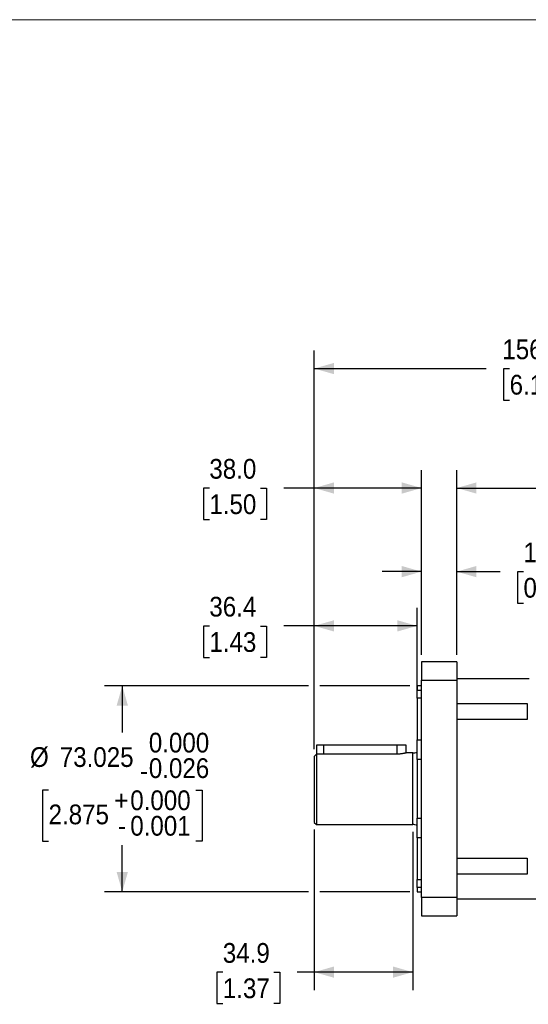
# Model space of a CAD drawing. Header units: millimetres. Extents: x 0 to 864, y 0 to 559.
# Tile 5 of 18: x 203 to 383, y 210 to 559. Entities that reach past the tile are written whole.
import ezdxf

# ---------------------------------------------------------------- set-up
doc = ezdxf.new("R2010")
doc.units = ezdxf.units.MM
doc.header["$LTSCALE"] = 2
doc.linetypes.add('SLD-Solid', pattern=[0])
doc.layers.add('SLD-0', color=7, linetype='SLD-Solid', lineweight=25)
doc.styles.add('SLDTEXTSTYLE0', font='GOTHIC.TTF', dxfattribs={"width": 0.913})
doc.dimstyles.new('SLDDIMSTYLE1', dxfattribs={"dimtxt": 7, "dimasz": 7, "dimexe": 0, "dimexo": 0.0625, "dimgap": 1.75, "dimtad": 0, "dimtih": 1, "dimtoh": 1, "dimdec": 1, "dimrnd": 1e-09, "dimzin": 12, "dimdsep": 46, "dimtxsty": 'SLDTEXTSTYLE0', "dimsah": 1, "dimcen": 0.09, "dimadec": 0, "dimazin": 3, "dimtfac": 1, "dimtdec": 1, "dimtmove": 0, "dimatfit": 0, "dimfxl": 0, "dimfrac": 2, "dimtolj": 1, "dimtzin": 12, "dimarcsym": 0})
doc.dimstyles.new('SLDDIMSTYLE3', dxfattribs={"dimtxt": 7, "dimasz": 7, "dimexe": 0, "dimexo": 0.0625, "dimgap": 1.75, "dimtad": 0, "dimtih": 1, "dimtoh": 1, "dimdec": 1, "dimrnd": 1e-09, "dimzin": 12, "dimdsep": 46, "dimtxsty": 'SLDTEXTSTYLE0', "dimsah": 1, "dimcen": 0.09, "dimadec": 0, "dimazin": 3, "dimtfac": 1, "dimtdec": 1, "dimtofl": 0, "dimtmove": 0, "dimatfit": 3, "dimfxl": 0, "dimfrac": 2, "dimtolj": 1, "dimtzin": 12, "dimarcsym": 0})
doc.dimstyles.new('SLDDIMSTYLE4', dxfattribs={"dimtxt": 7, "dimasz": 7, "dimexe": 0, "dimexo": 0.0625, "dimgap": 1.75, "dimtad": 0, "dimtih": 1, "dimtoh": 1, "dimdec": 1, "dimrnd": 1e-09, "dimzin": 4, "dimdsep": 46, "dimtxsty": 'SLDTEXTSTYLE0', "dimsah": 1, "dimcen": 0.09, "dimadec": 0, "dimazin": 1, "dimtfac": 1, "dimtdec": 1, "dimtofl": 0, "dimtmove": 0, "dimatfit": 3, "dimfxl": 0, "dimfrac": 2, "dimtolj": 1, "dimtzin": 12, "dimarcsym": 0})
doc.dimstyles.new('SLDDIMSTYLE5', dxfattribs={"dimtxt": 7, "dimasz": 7, "dimexe": 0, "dimexo": 0.0625, "dimgap": 1.75, "dimtad": 0, "dimtih": 1, "dimtoh": 1, "dimdec": 3, "dimrnd": 1e-09, "dimzin": 12, "dimdsep": 46, "dimtxsty": 'SLDTEXTSTYLE0', "dimsah": 1, "dimcen": 0.09, "dimadec": 0, "dimazin": 3, "dimtol": 1, "dimtm": 0.026, "dimtfac": 1, "dimtdec": 3, "dimtofl": 0, "dimtmove": 0, "dimatfit": 3, "dimfxl": 0, "dimfrac": 2, "dimtolj": 1, "dimtzin": 0, "dimarcsym": 0})

# ---------------------------------------------------------------- blocks, each defined once
blk = doc.blocks.new('Block2')
at = {"color": 7, "linetype": 'SLD-Solid', "lineweight": 18}
blk.add_line((0, 558.8), (863.6, 558.8), dxfattribs=at)
blk = doc.blocks.new('_D_4')
at = {"layer": 'SLD-0'}
for p, q in [((307.1, 271.63), (307.1, 214.76)), ((341.98, 270.87), (341.98, 214.76)), ((274.71, 221.05), (272.57, 221.05)), ((272.57, 221.05), (272.57, 209.94)), ((292.81, 221.05), (294.94, 221.05)), ((294.94, 221.05), (294.94, 209.94)), ((307.1, 221.11), (301.08, 221.11)), ((341.98, 221.11), (307.1, 221.11)), ((272.57, 209.94), (274.71, 209.94)), ((294.94, 209.94), (292.81, 209.94))]:
    blk.add_line(p, q, dxfattribs=at)
for points in [[(307.1, 221.11), (314.1, 219.11), (314.1, 223.11)], [(341.98, 221.11), (334.98, 223.11), (334.98, 219.11)]]:
    blk.add_solid(points, dxfattribs=at)
at = {"layer": 'SLD-0', "char_height": 7, "attachment_point": 1, "style": 'SLDTEXTSTYLE0'}
for s, insert in [('34.9', (274.71, 231.42)), ('1.37', (274.71, 218.88))]:
    blk.add_mtext(s, dxfattribs=dict(at, insert=insert))
blk = doc.blocks.new('_D_5')
at = {"layer": 'SLD-0'}
for p, q in [((307.1, 300.16), (307.1, 350.22)), ((343.52, 320.75), (343.52, 350.22)), ((269.94, 343.82), (267.81, 343.82)), ((267.81, 343.82), (267.81, 332.71)), ((288.04, 343.82), (290.17, 343.82)), ((290.17, 343.82), (290.17, 332.71)), ((307.1, 343.87), (296.31, 343.87)), ((343.52, 343.87), (307.1, 343.87)), ((267.81, 332.71), (269.94, 332.71)), ((290.17, 332.71), (288.04, 332.71))]:
    blk.add_line(p, q, dxfattribs=at)
for points in [[(307.1, 343.87), (314.1, 341.87), (314.1, 345.87)], [(343.52, 343.87), (336.52, 345.87), (336.52, 341.87)]]:
    blk.add_solid(points, dxfattribs=at)
at = {"layer": 'SLD-0', "char_height": 7, "attachment_point": 1, "style": 'SLDTEXTSTYLE0'}
for s, insert in [('36.4', (269.94, 354.18)), ('1.43', (269.94, 341.65))]:
    blk.add_mtext(s, dxfattribs=dict(at, insert=insert))
blk = doc.blocks.new('_D_6')
at = {"layer": 'SLD-0'}
for p, q in [((307.1, 300.16), (307.1, 399.1)), ((345.1, 333.64), (345.1, 399.1)), ((269.94, 392.69), (267.81, 392.69)), ((267.81, 392.69), (267.81, 381.58)), ((288.04, 392.69), (290.17, 392.69)), ((290.17, 392.69), (290.17, 381.58)), ((307.1, 392.75), (296.31, 392.75)), ((345.1, 392.75), (307.1, 392.75)), ((267.81, 381.58), (269.94, 381.58)), ((290.17, 381.58), (288.04, 381.58))]:
    blk.add_line(p, q, dxfattribs=at)
for points in [[(307.1, 392.75), (314.1, 390.75), (314.1, 394.75)], [(345.1, 392.75), (338.1, 394.75), (338.1, 390.75)]]:
    blk.add_solid(points, dxfattribs=at)
at = {"layer": 'SLD-0', "char_height": 7, "attachment_point": 1, "style": 'SLDTEXTSTYLE0'}
for s, insert in [('38.0', (269.94, 403.06)), ('1.50', (269.94, 390.52))]:
    blk.add_mtext(s, dxfattribs=dict(at, insert=insert))
blk = doc.blocks.new('_D_7')
at = {"layer": 'SLD-0'}
for p, q in [((305.1, 322.62), (232.75, 322.62)), ((239.1, 322.62), (239.1, 306.09)), ((340.98, 322.62), (309.1, 322.62)), ((213, 285.65), (210.86, 285.65)), ((210.86, 285.65), (210.86, 267.55)), ((265.2, 285.65), (267.34, 285.65)), ((267.34, 285.65), (267.34, 267.55)), ((210.86, 267.55), (213, 267.55)), ((239.1, 249.6), (239.1, 266.12)), ((267.34, 267.55), (265.2, 267.55)), ((305.1, 249.6), (232.75, 249.6)), ((340.98, 249.6), (309.1, 249.6))]:
    blk.add_line(p, q, dxfattribs=at)
for points in [[(239.1, 322.62), (237.1, 315.62), (241.1, 315.62)], [(239.1, 249.6), (241.1, 256.6), (237.1, 256.6)]]:
    blk.add_solid(points, dxfattribs=at)
at = {"layer": 'SLD-0', "char_height": 7, "attachment_point": 1, "style": 'SLDTEXTSTYLE0'}
for s, insert in [('0.000', (248.51, 305.98)), ('%%c', (206.41, 300.86)), ('73.025', (216.97, 300.86)), ('0.026', (248.51, 296.93)), ('-', (245.41, 296.01)), ('+', (236.27, 285.54)), ('0.000', (241.93, 285.54)), ('2.875', (213, 280.53)), ('0.001', (241.93, 276.49)), ('-', (237.55, 276.49))]:
    blk.add_mtext(s, dxfattribs=dict(at, insert=insert))
blk = doc.blocks.new('_D_8')
at = {"layer": 'SLD-0'}
for p, q in [((345.1, 333.64), (345.1, 369.46)), ((357.54, 333.64), (357.54, 369.46)), ((345.1, 363.11), (331.1, 363.11)), ((357.54, 363.11), (372.92, 363.11)), ((381.19, 363.05), (379.06, 363.05)), ((379.06, 363.05), (379.06, 351.94)), ((399.29, 363.05), (401.43, 363.05)), ((401.43, 363.05), (401.43, 351.94)), ((379.06, 351.94), (381.19, 351.94)), ((401.43, 351.94), (399.29, 351.94))]:
    blk.add_line(p, q, dxfattribs=at)
for points in [[(345.1, 363.11), (338.1, 365.11), (338.1, 361.11)], [(357.54, 363.11), (364.54, 361.11), (364.54, 365.11)]]:
    blk.add_solid(points, dxfattribs=at)
at = {"layer": 'SLD-0', "char_height": 7, "attachment_point": 1, "style": 'SLDTEXTSTYLE0'}
for s, insert in [('12.4', (381.19, 373.42)), ('0.49', (381.19, 360.88))]:
    blk.add_mtext(s, dxfattribs=dict(at, insert=insert))
blk = doc.blocks.new('_D_9')
at = {"layer": 'SLD-0'}
for p, q in [((357.54, 333.64), (357.54, 399.1)), ((463.57, 333.65), (463.57, 399.1)), ((357.54, 392.75), (393.23, 392.75)), ((401.5, 392.69), (399.37, 392.69)), ((399.37, 392.69), (399.37, 381.58)), ((419.61, 392.69), (421.74, 392.69)), ((421.74, 392.69), (421.74, 381.58)), ((463.57, 392.75), (427.88, 392.75)), ((399.37, 381.58), (401.5, 381.58)), ((421.74, 381.58), (419.61, 381.58))]:
    blk.add_line(p, q, dxfattribs=at)
for points in [[(357.54, 392.75), (364.54, 390.75), (364.54, 394.75)], [(463.57, 392.75), (456.57, 394.75), (456.57, 390.75)]]:
    blk.add_solid(points, dxfattribs=at)
at = {"layer": 'SLD-0', "char_height": 7, "attachment_point": 1, "style": 'SLDTEXTSTYLE0'}
for s, insert in [('106.0', (398.92, 403.06)), ('4.17', (401.5, 390.52))]:
    blk.add_mtext(s, dxfattribs=dict(at, insert=insert))
blk = doc.blocks.new('_D_10')
at = {"layer": 'SLD-0'}
for p, q in [((307.1, 300.16), (307.1, 441.46)), ((463.57, 333.65), (463.57, 441.46)), ((307.1, 435.11), (368.01, 435.11)), ((376.28, 435.05), (374.15, 435.05)), ((374.15, 435.05), (374.15, 423.94)), ((394.38, 435.05), (396.52, 435.05)), ((396.52, 435.05), (396.52, 423.94)), ((463.57, 435.11), (402.66, 435.11)), ((374.15, 423.94), (376.28, 423.94)), ((396.52, 423.94), (394.38, 423.94))]:
    blk.add_line(p, q, dxfattribs=at)
for points in [[(307.1, 435.11), (314.1, 433.11), (314.1, 437.11)], [(463.57, 435.11), (456.57, 437.11), (456.57, 433.11)]]:
    blk.add_solid(points, dxfattribs=at)
at = {"layer": 'SLD-0', "char_height": 7, "attachment_point": 1, "style": 'SLDTEXTSTYLE0'}
for s, insert in [('156.5', (373.7, 445.42)), ('6.16', (376.28, 432.88))]:
    blk.add_mtext(s, dxfattribs=dict(at, insert=insert))

msp = doc.modelspace()

# ---------------------------------------------------------------- linework, layer by layer
for p, q in [((357.5449, 331.1044), (345.0989, 331.1044)), ((345.0989, 331.1044), (345.0989, 324.6782)), ((357.5449, 331.1044), (357.5449, 324.6782)), ((345.0989, 324.6782), (357.5449, 324.6782)), ((345.0989, 247.5384), (345.0989, 324.6782)), ((383.2497, 325.11), (357.5449, 325.11)), ((357.5449, 324.6782), (357.5449, 247.5384)), ((345.0989, 322.6208), (343.5241, 322.6208)), ((343.5241, 322.6208), (343.5241, 321.1061)), ((343.5241, 321.1061), (345.0989, 321.1061)), ((343.5241, 318.2145), (343.5241, 321.1061)), ((345.0989, 318.2145), (343.5241, 318.2145)), ((343.5241, 318.2145), (343.5241, 303.4965)), ((357.5449, 316.3892), (382.5385, 316.3892)), ((382.5385, 316.3892), (382.5385, 310.6886)), ((382.5385, 310.6886), (357.5449, 310.6886)), ((307.8869, 301.5769), (307.8869, 298.405)), ((310.3517, 301.5769), (307.8869, 301.5769)), ((310.3517, 301.5769), (310.3517, 298.405)), ((336.4619, 301.5769), (310.3517, 301.5769)), ((336.4619, 298.405), (336.4619, 301.5769)), ((339.6369, 301.5769), (336.4619, 301.5769)), ((339.6369, 298.8083), (339.6369, 301.5769)), ((343.5241, 303.4965), (345.0989, 303.4965)), ((343.5241, 296.5155), (343.5241, 303.4965)), ((307.0995, 297.6163), (307.0995, 274.1703)), ((307.8615, 298.405), (307.8615, 273.4083)), ((310.3517, 298.405), (307.8615, 298.405)), ((336.4619, 298.405), (310.3517, 298.405)), ((341.9786, 298.8083), (339.6369, 298.8083)), ((341.9786, 273.4083), (341.9786, 298.8083)), ((343.5241, 296.5155), (343.5241, 275.701)), ((345.0989, 296.5155), (343.5241, 296.5155)), ((307.0995, 274.1703), (307.8615, 273.4083)), ((307.8615, 273.4083), (341.9786, 273.4083)), ((343.5241, 275.701), (345.0989, 275.701)), ((343.5241, 268.72), (343.5241, 275.701)), ((345.0989, 268.72), (343.5241, 268.72)), ((343.5241, 268.72), (343.5241, 254.002)), ((357.5449, 261.5279), (382.5385, 261.5279)), ((382.5385, 261.5279), (382.5385, 255.8273)), ((382.5385, 255.8273), (357.5449, 255.8273)), ((343.5241, 254.002), (345.0989, 254.002)), ((343.5241, 251.1104), (343.5241, 254.002)), ((345.0989, 251.1104), (343.5241, 251.1104)), ((343.5241, 251.1104), (343.5241, 249.5958)), ((343.5241, 249.5958), (345.0989, 249.5958)), ((357.5449, 247.5384), (345.0989, 247.5384)), ((345.0989, 247.5384), (345.0989, 241.1122)), ((357.5449, 247.5384), (357.5449, 241.1122)), ((357.5449, 247.1066), (396.8133, 247.1066)), ((345.0989, 241.1122), (357.5449, 241.1122))]:
    msp.add_line(p, q)
for centre, start, end in [((341.9786, 303.8083), 270, 288.005386), ((341.9786, 268.4083), 71.994614, 90)]:
    msp.add_arc(centre, 5, start, end)
msp.add_open_spline([(307.8615, 298.405), (307.6072, 298.1424), (307.3532, 297.8795), (307.0995, 297.6163)], degree=3)
msp.add_open_spline([(339.6369, 298.8083), (339.6369, 298.8083), (339.6162, 298.803), (339.5351, 298.7831), (339.4737, 298.7682), (339.3142, 298.7312), (339.2167, 298.7093), (338.9866, 298.661), (338.8532, 298.6345), (338.5618, 298.5822), (338.4027, 298.556), (338.0563, 298.5067), (337.873, 298.4842), (337.4916, 298.4466), (337.2912, 298.4312), (336.8804, 298.4104), (336.6725, 298.405), (336.4619, 298.405)], degree=3, knots=[0, 0, 0, 0, 0.125, 0.125, 0.25, 0.25, 0.375, 0.375, 0.5, 0.5, 0.625, 0.625, 0.75, 0.75, 0.875, 0.875, 1, 1, 1, 1])

# ---------------------------------------------------------------- block references
at = {"color": 7, "linetype": 'Continuous'}
msp.add_blockref('Block2', (0, 0), dxfattribs=at)

# ---------------------------------------------------------------- dimensions: what is measured, and where the dimension line sits
at = {"layer": 'SLD-0'}
for base, p1, p2, dimstyle, picture, middle in [((463.5675, 435.1083), (307.0995, 297.6163), (463.5675, 331.1083), 'SLDDIMSTYLE3', '_D_10', (385.3335, 435.1083)), ((345.0989, 392.7478), (307.0995, 297.6163), (345.0989, 331.1044), 'SLDDIMSTYLE4', '_D_6', (278.9906, 392.7478)), ((357.5449, 392.7478), (463.5675, 331.1083), (357.5449, 331.1044), 'SLDDIMSTYLE4', '_D_9', (410.5562, 392.7478)), ((357.5449, 363.1083), (345.0989, 331.1044), (357.5449, 331.1044), 'SLDDIMSTYLE1', '_D_8', (390.2411, 363.1083)), ((343.5241, 343.8749), (307.0995, 297.6163), (343.5241, 318.2145), 'SLDDIMSTYLE3', '_D_5', (278.9906, 343.8749)), ((341.9786, 221.1083), (307.0995, 274.1703), (341.9786, 273.4083), 'SLDDIMSTYLE3', '_D_4', (283.7578, 221.1083))]:
    dim = msp.add_linear_dim(base=base, p1=p1, p2=p2, dimstyle=dimstyle, dxfattribs=at)
    dim.commit()
    dim.dimension.update_dxf_attribs({"geometry": picture, "text_midpoint": middle, "dimtype": 160})
dim = msp.add_linear_dim(base=(239.0994, 249.5958), p1=(343.5241, 322.6208), p2=(343.5241, 249.5958), angle=90, text='%%c<>', dimstyle='SLDDIMSTYLE5', dxfattribs=at)
dim.commit()
dim.dimension.update_dxf_attribs({"geometry": '_D_7', "text_midpoint": (239.0994, 286.1083), "dimtype": 160})

doc.saveas('drawing.dxf')
